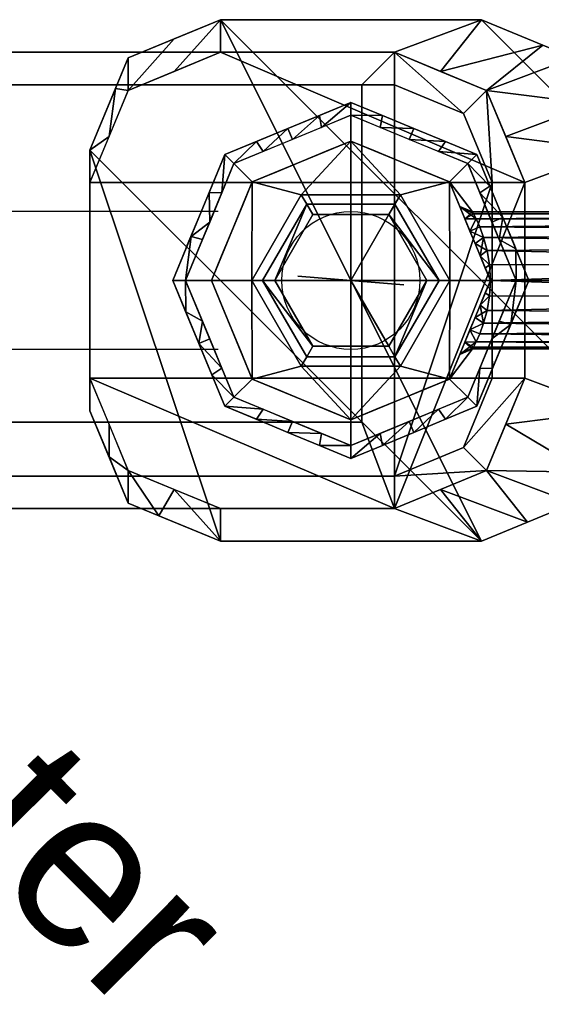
# Model space of a CAD drawing. Header units: millimetres. Extents: x -178 to 156, y -144 to 125.
# Tile 2 of 10: x -130 to -82, y -67 to 24. Entities that reach past the tile are written whole.
import ezdxf

# ---------------------------------------------------------------- set-up
doc = ezdxf.new("R2010")
doc.units = ezdxf.units.MM
doc.layers.add('P-SANR-FIXT', color=6, linetype='Continuous', lineweight=30)
doc.styles.add('Arial', font='arial.ttf', dxfattribs={"height": 14.6304})

# ---------------------------------------------------------------- blocks, each defined once
blk = doc.blocks.new('FamilyGeomCombination_362697-_3D_')
at = {"layer": 'P-SANR-FIXT'}
mesh = blk.add_polyface(dxfattribs=at)
corners = [(-84.797, 0, -15.238), (-89.25, 10.75, -15.238), (-100, 15.203, -15.238), (-110.75, 10.75, -15.238), (-115.203, 0, -15.238), (-116.38, 0, -14.061), (-111.582, 11.582, -14.061), (-100, 16.38, -14.061), (-88.418, 11.582, -14.061), (-83.62, 0, -14.061), (-113.025, 8.099, -14.061), (-112.977, 5.375, -15.238), (-113.646, 3.758, -15.238), (-105.375, 12.977, -15.238), (-105.791, 13.981, -14.061), (-102.896, 15.181, -14.061), (-86.019, 5.791, -14.061), (-87.023, 5.375, -15.238), (-88.137, 8.063, -15.238), (-94.209, 13.981, -14.061), (-94.625, 12.977, -15.238), (-97.312, 14.09, -15.238), (-111.863, 8.063, -15.238), (-114.703, 4.049, -14.061), (-108.063, 11.863, -15.238), (-108.687, 12.782, -14.061), (-102.688, 14.09, -15.238), (-86.354, 3.758, -15.238), (-84.819, 2.896, -14.061), (-87.218, 8.687, -14.061), (-91.937, 11.863, -15.238), (-91.313, 12.782, -14.061), (-97.104, 15.181, -14.061)]
mesh.append_faces([[corners[k] for k in face] for face in [(23, 4, 5)]], dxfattribs={"vtx0": -1})
mesh.append_faces([[corners[k] for k in face] for face in [(19, 21, 32), (14, 24, 25), (6, 22, 10), (1, 29, 18), (4, 23, 12), (16, 18, 29), (29, 1, 8), (13, 15, 26), (7, 26, 15), (2, 32, 21), (22, 6, 3), (10, 11, 23), (3, 25, 24), (15, 13, 14), (18, 16, 17), (20, 31, 30), (21, 19, 20)]], dxfattribs={"vtx0": -1, "vtx1": -1})
mesh.append_faces([[corners[k] for k in face] for face in [(14, 13, 24), (7, 2, 26), (2, 7, 32), (3, 6, 25), (23, 11, 12), (27, 16, 28), (8, 1, 30)]], dxfattribs={"vtx0": -1, "vtx2": -1})
mesh.append_faces([[corners[k] for k in face] for face in [(9, 0, 28)]], dxfattribs={"vtx1": -1})
mesh.append_faces([[corners[k] for k in face] for face in [(27, 17, 16), (19, 31, 20), (31, 8, 30), (22, 11, 10), (0, 27, 28)]], dxfattribs={"vtx1": -1, "vtx2": -1})
mesh = blk.add_polyface(dxfattribs=at)
corners = [(-83.62, 0, -14.061), (-88.418, 11.582, -14.061), (-100, 16.38, -14.061), (-111.582, 11.582, -14.061), (-116.38, 0, -14.061), (-116.38, 0), (-111.582, 11.582), (-100, 16.38), (-88.418, 11.582), (-83.62, 0), (-113.701, 6.467, -14.061), (-113.981, 5.791), (-112.782, 8.687), (-105.791, 13.981, -14.061), (-105.791, 13.981), (-102.896, 15.181), (-94.209, 13.981, -14.061), (-94.209, 13.981), (-91.313, 12.782), (-86.019, 5.791), (-86.019, 5.791, -14.061), (-87.218, 8.687, -14.061), (-115.041, 3.233, -14.061), (-108.687, 12.782), (-108.687, 12.782, -14.061), (-102.896, 15.181, -14.061), (-97.104, 15.181, -14.061), (-97.104, 15.181), (-91.313, 12.782, -14.061), (-84.959, 3.233, -14.061), (-84.819, 2.896), (-87.218, 8.687), (-115.181, 2.896)]
mesh.append_faces([[corners[k] for k in face] for face in [(32, 4, 5)]], dxfattribs={"vtx0": -1})
mesh.append_faces([[corners[k] for k in face] for face in [(20, 19, 29), (4, 32, 22)]], dxfattribs={"vtx0": -1, "vtx1": -1})
mesh.append_faces([[corners[k] for k in face] for face in [(3, 12, 6), (10, 11, 12), (29, 19, 30)]], dxfattribs={"vtx0": -1, "vtx2": -1})
mesh.append_faces([[corners[k] for k in face] for face in [(9, 0, 30)]], dxfattribs={"vtx1": -1})
mesh.append_faces([[corners[k] for k in face] for face in [(3, 10, 12), (10, 22, 11), (0, 29, 30), (32, 11, 22)]], dxfattribs={"vtx1": -1, "vtx2": -1})
mesh.append_faces([[corners[k] for k in face] for face in [(28, 16, 17, 18), (15, 7, 2, 25), (13, 24, 23, 14), (8, 31, 21, 1), (18, 8, 1, 28), (25, 13, 14, 15), (27, 17, 16, 26), (7, 27, 26, 2), (24, 3, 6, 23), (31, 19, 20, 21)]], dxfattribs={"vtx1": -1, "vtx3": -1})
mesh = blk.add_polyface(dxfattribs=at)
corners = [(-83.62, 0), (-88.418, 11.582), (-100, 16.38), (-111.582, 11.582), (-116.38, 0), (-100, 0)]
mesh.append_faces([[corners[k] for k in face] for face in [(5, 2, 3, 4)]], dxfattribs={"vtx0": -1})
mesh.append_faces([[corners[k] for k in face] for face in [(5, 0, 1, 2)]], dxfattribs={"vtx3": -1})
mesh = blk.add_polyface(dxfattribs=at)
corners = [(-87.171, 0, -15.238), (-90.928, 9.072, -15.238), (-100, 12.829, -15.238), (-109.072, 9.072, -15.238), (-112.829, 0, -15.238), (-115.203, 0, -15.238), (-110.75, 10.75, -15.238), (-100, 15.203, -15.238), (-89.25, 10.75, -15.238), (-84.797, 0, -15.238)]
mesh.append_faces([[corners[k] for k in face] for face in [(3, 6, 7, 2)]], dxfattribs={"vtx0": -1, "vtx2": -1})
mesh.append_faces([[corners[k] for k in face] for face in [(7, 8, 1, 2)]], dxfattribs={"vtx1": -1, "vtx3": -1})
mesh.append_faces([[corners[k] for k in face] for face in [(4, 5, 6, 3)]], dxfattribs={"vtx2": -1})
mesh.append_faces([[corners[k] for k in face] for face in [(8, 9, 0, 1)]], dxfattribs={"vtx3": -1})
mesh = blk.add_polyface(dxfattribs=at)
corners = [(-90.887, 0, -71.848), (-95.443, 7.892, -71.848), (-104.557, 7.892, -71.848), (-109.113, 0, -71.848), (-112.829, 0, -68.133), (-109.072, 9.072, -68.133), (-100, 12.829, -68.133), (-90.928, 9.072, -68.133), (-87.171, 0, -68.133)]
mesh.append_faces([[corners[k] for k in face] for face in [(0, 7, 8)]], dxfattribs={"vtx0": -1})
mesh.append_faces([[corners[k] for k in face] for face in [(7, 0, 1), (6, 1, 2)]], dxfattribs={"vtx0": -1, "vtx2": -1})
mesh.append_faces([[corners[k] for k in face] for face in [(4, 5, 3)]], dxfattribs={"vtx1": -1})
mesh.append_faces([[corners[k] for k in face] for face in [(2, 3, 5), (5, 6, 2), (6, 7, 1)]], dxfattribs={"vtx1": -1, "vtx2": -1})
mesh = blk.add_polyface(dxfattribs=at)
corners = [(-87.171, 0, -68.133), (-90.928, 9.072, -68.133), (-100, 12.829, -68.133), (-109.072, 9.072, -68.133), (-112.829, 0, -68.133), (-112.829, 0, -15.238), (-109.072, 9.072, -15.238), (-100, 12.829, -15.238), (-90.928, 9.072, -15.238), (-87.171, 0, -15.238), (-87.171, 0, -48.7), (-87.25, 1.422, -48.863), (-87.471, 2.758, -49.336), (-87.791, 3.939, -50.084), (-88.152, 4.92, -51.066), (-88.49, 5.665, -52.244), (-88.734, 6.137, -53.577), (-88.824, 6.3, -55), (-88.734, 6.137, -56.423), (-88.49, 5.665, -57.756), (-88.152, 4.92, -58.934), (-87.791, 3.939, -59.916), (-87.471, 2.758, -60.664), (-87.25, 1.422, -61.137), (-87.171, 0, -61.3), (-89.05, 4.536, -68.133), (-89.05, 4.536, -15.238), (-89.989, 6.804, -68.133), (-88.11, 2.268, -68.133), (-87.641, 1.134, -68.133), (-89.519, 5.67, -68.133), (-88.58, 3.402, -68.133), (-110.95, 4.536, -68.133), (-110.95, 4.536, -15.238), (-110.011, 6.804, -15.238), (-104.536, 10.95, -15.238), (-104.536, 10.95, -68.133), (-106.804, 10.011, -68.133), (-95.464, 10.95, -68.133), (-95.464, 10.95, -15.238), (-93.196, 10.011, -15.238), (-89.989, 6.804, -15.238), (-88.11, 2.268, -15.238), (-111.89, 2.268, -15.238), (-111.89, 2.268, -68.133), (-110.011, 6.804, -68.133), (-102.268, 11.89, -68.133), (-102.268, 11.89, -15.238), (-106.804, 10.011, -15.238), (-97.732, 11.89, -15.238), (-97.732, 11.89, -68.133), (-93.196, 10.011, -68.133)]
mesh.append_faces([[corners[k] for k in face] for face in [(11, 9, 10)]], dxfattribs={"vtx0": -1})
mesh.append_faces([[corners[k] for k in face] for face in [(17, 41, 16), (15, 26, 14), (1, 17, 27), (41, 17, 8), (18, 30, 17), (31, 22, 28), (27, 17, 30), (13, 42, 12), (14, 26, 13), (12, 42, 11), (24, 29, 23), (22, 31, 21), (26, 15, 41), (25, 21, 31), (23, 28, 22)]], dxfattribs={"vtx0": -1, "vtx1": -1})
mesh.append_faces([[corners[k] for k in face] for face in [(17, 1, 8)]], dxfattribs={"vtx0": -1, "vtx1": -1, "vtx2": -1})
mesh.append_faces([[corners[k] for k in face] for face in [(34, 45, 32, 33), (35, 36, 37, 48), (51, 40, 8, 1), (36, 35, 47, 46), (41, 15, 16), (40, 51, 38, 39), (6, 3, 45, 34), (3, 6, 48, 37), (39, 38, 50, 49), (30, 18, 19), (2, 7, 49, 50), (19, 25, 30), (46, 47, 7, 2), (25, 20, 21), (23, 29, 28), (25, 19, 20)]], dxfattribs={"vtx0": -1, "vtx2": -1})
mesh.append_faces([[corners[k] for k in face] for face in [(5, 43, 44, 4), (0, 29, 24)]], dxfattribs={"vtx1": -1})
mesh.append_faces([[corners[k] for k in face] for face in [(42, 9, 11), (26, 42, 13)]], dxfattribs={"vtx1": -1, "vtx2": -1})
mesh.append_faces([[corners[k] for k in face] for face in [(43, 33, 32, 44)]], dxfattribs={"vtx1": -1, "vtx3": -1})
mesh = blk.add_polyface(dxfattribs=at)
corners = [(-91.887, 0, -93.037), (-95.943, 7.026, -93.037), (-104.057, 7.026, -93.037), (-108.113, 0, -93.037), (-109.113, 0, -93.037), (-104.557, 7.892, -93.037), (-95.443, 7.892, -93.037), (-90.887, 0, -93.037)]
mesh.append_faces([[corners[k] for k in face] for face in [(6, 1, 2, 5)]], dxfattribs={"vtx0": -1, "vtx2": -1})
mesh.append_faces([[corners[k] for k in face] for face in [(3, 4, 5, 2)]], dxfattribs={"vtx2": -1})
mesh.append_faces([[corners[k] for k in face] for face in [(6, 7, 0, 1)]], dxfattribs={"vtx3": -1})
mesh = blk.add_polyface(dxfattribs=at)
corners = [(-90.887, 0, -93.037), (-95.443, 7.892, -93.037), (-104.557, 7.892, -93.037), (-109.113, 0, -93.037), (-109.113, 0, -71.848), (-104.557, 7.892, -71.848), (-95.443, 7.892, -71.848), (-90.887, 0, -71.848)]
mesh.append_faces([[corners[k] for k in face] for face in [(4, 5, 2, 3)]], dxfattribs={"vtx1": -1})
mesh.append_faces([[corners[k] for k in face] for face in [(1, 2, 5, 6)]], dxfattribs={"vtx1": -1, "vtx3": -1})
mesh.append_faces([[corners[k] for k in face] for face in [(6, 7, 0, 1)]], dxfattribs={"vtx3": -1})
mesh = blk.add_polyface(dxfattribs=at)
corners = [(-93, 0, -101), (-96.5, 6.062, -101), (-103.5, 6.062, -101), (-107, 0, -101), (-108.113, 0, -99.887), (-104.057, 7.026, -99.887), (-95.943, 7.026, -99.887), (-91.887, 0, -99.887)]
mesh.append_faces([[corners[k] for k in face] for face in [(2, 5, 6, 1)]], dxfattribs={"vtx0": -1, "vtx2": -1})
mesh.append_faces([[corners[k] for k in face] for face in [(4, 5, 3), (0, 1, 7)]], dxfattribs={"vtx1": -1})
mesh.append_faces([[corners[k] for k in face] for face in [(2, 3, 5), (6, 7, 1)]], dxfattribs={"vtx1": -1, "vtx2": -1})
mesh = blk.add_polyface(dxfattribs=at)
corners = [(-91.887, 0, -99.887), (-95.943, 7.026, -99.887), (-104.057, 7.026, -99.887), (-108.113, 0, -99.887), (-108.113, 0, -93.037), (-104.057, 7.026, -93.037), (-95.943, 7.026, -93.037), (-91.887, 0, -93.037)]
mesh.append_faces([[corners[k] for k in face] for face in [(4, 5, 2, 3)]], dxfattribs={"vtx1": -1})
mesh.append_faces([[corners[k] for k in face] for face in [(1, 2, 5, 6)]], dxfattribs={"vtx1": -1, "vtx3": -1})
mesh.append_faces([[corners[k] for k in face] for face in [(6, 7, 0, 1)]], dxfattribs={"vtx3": -1})
mesh = blk.add_polyface(dxfattribs=at)
corners = [(-100, 0, -101), (-107, 0, -101), (-103.5, 6.062, -101), (-96.5, 6.062, -101), (-93, 0, -101)]
mesh.append_faces([[corners[k] for k in face] for face in [(3, 4, 0)]], dxfattribs={"vtx2": -1})
mesh.append_faces([[corners[k] for k in face] for face in [(0, 1, 2, 3)]], dxfattribs={"vtx3": -1})
mesh = blk.add_polyface(dxfattribs=at)
corners = [(-37, -6.3, -55), (-37, -6.085, -53.369), (-37, -5.456, -51.85), (-37, -4.455, -50.545), (-37, -3.15, -49.544), (-37, -1.631, -48.915), (-37, 0, -48.7), (-37, 1.631, -48.915), (-37, 3.15, -49.544), (-37, 4.455, -50.545), (-37, 5.456, -51.85), (-37, 6.085, -53.369), (-37, 6.3, -55), (-88.824, 6.3, -55), (-88.734, 6.137, -53.577), (-88.49, 5.665, -52.244), (-88.152, 4.92, -51.066), (-87.791, 3.939, -50.084), (-87.471, 2.758, -49.336), (-87.25, 1.422, -48.863), (-87.171, 0, -48.7), (-87.25, -1.422, -48.863), (-87.471, -2.758, -49.336), (-87.791, -3.939, -50.084), (-88.152, -4.92, -51.066), (-88.49, -5.665, -52.244), (-88.734, -6.137, -53.577), (-88.824, -6.3, -55)]
mesh.append_faces([[corners[k] for k in face] for face in [(0, 26, 27)]], dxfattribs={"vtx0": -1})
mesh.append_faces([[corners[k] for k in face] for face in [(15, 11, 14), (7, 20, 6), (9, 17, 8), (20, 7, 19), (24, 3, 23), (6, 20, 5), (3, 24, 2)]], dxfattribs={"vtx0": -1, "vtx1": -1})
mesh.append_faces([[corners[k] for k in face] for face in [(10, 15, 16), (9, 16, 17), (8, 17, 18), (15, 10, 11), (4, 22, 23), (2, 24, 25), (22, 4, 5), (5, 20, 21)]], dxfattribs={"vtx0": -1, "vtx2": -1})
mesh.append_faces([[corners[k] for k in face] for face in [(18, 19, 7), (11, 12, 14), (7, 8, 18), (9, 10, 16), (21, 22, 5), (25, 26, 1), (1, 2, 25), (3, 4, 23), (0, 1, 26)]], dxfattribs={"vtx1": -1, "vtx2": -1})
mesh.append_faces([[corners[k] for k in face] for face in [(12, 13, 14)]], dxfattribs={"vtx2": -1})
mesh = blk.add_polyface(dxfattribs=at)
corners = [(-37, 6.3, -55), (-37, 6.085, -56.631), (-37, 5.456, -58.15), (-37, 4.455, -59.455), (-37, 3.15, -60.456), (-37, 1.631, -61.085), (-37, 0, -61.3), (-37, -1.631, -61.085), (-37, -3.15, -60.456), (-37, -4.455, -59.455), (-37, -5.456, -58.15), (-37, -6.085, -56.631), (-37, -6.3, -55), (-88.824, -6.3, -55), (-88.734, -6.137, -56.423), (-88.49, -5.665, -57.756), (-88.152, -4.92, -58.934), (-87.791, -3.939, -59.916), (-87.471, -2.758, -60.664), (-87.25, -1.422, -61.137), (-87.171, 0, -61.3), (-87.25, 1.422, -61.137), (-87.471, 2.758, -60.664), (-87.791, 3.939, -59.916), (-88.152, 4.92, -58.934), (-88.49, 5.665, -57.756), (-88.734, 6.137, -56.423), (-88.824, 6.3, -55)]
mesh.append_faces([[corners[k] for k in face] for face in [(0, 26, 27)]], dxfattribs={"vtx0": -1})
mesh.append_faces([[corners[k] for k in face] for face in [(15, 11, 14), (7, 20, 6), (9, 17, 8), (20, 7, 19), (24, 3, 23), (6, 20, 5), (2, 25, 1), (3, 24, 2)]], dxfattribs={"vtx0": -1, "vtx1": -1})
mesh.append_faces([[corners[k] for k in face] for face in [(10, 15, 16), (9, 16, 17), (8, 17, 18), (15, 10, 11), (4, 22, 23), (2, 24, 25), (22, 4, 5), (26, 0, 1), (5, 20, 21)]], dxfattribs={"vtx0": -1, "vtx2": -1})
mesh.append_faces([[corners[k] for k in face] for face in [(18, 19, 7), (11, 12, 14), (7, 8, 18), (9, 10, 16), (21, 22, 5), (25, 26, 1), (3, 4, 23)]], dxfattribs={"vtx1": -1, "vtx2": -1})
mesh.append_faces([[corners[k] for k in face] for face in [(12, 13, 14)]], dxfattribs={"vtx2": -1})
mesh = blk.add_polyface(dxfattribs=at)
corners = [(-115.203, 0, -15.238), (-110.75, -10.75, -15.238), (-100, -15.203, -15.238), (-89.25, -10.75, -15.238), (-84.797, 0, -15.238), (-83.62, 0, -14.061), (-88.418, -11.582, -14.061), (-100, -16.38, -14.061), (-111.582, -11.582, -14.061), (-116.38, 0, -14.061), (-86.975, -8.099, -14.061), (-87.023, -5.375, -15.238), (-86.354, -3.758, -15.238), (-94.625, -12.977, -15.238), (-94.209, -13.981, -14.061), (-97.104, -15.181, -14.061), (-113.981, -5.791, -14.061), (-112.977, -5.375, -15.238), (-111.863, -8.063, -15.238), (-105.791, -13.981, -14.061), (-105.375, -12.977, -15.238), (-102.688, -14.09, -15.238), (-88.137, -8.063, -15.238), (-85.297, -4.049, -14.061), (-91.937, -11.863, -15.238), (-91.313, -12.782, -14.061), (-97.312, -14.09, -15.238), (-113.646, -3.758, -15.238), (-115.181, -2.896, -14.061), (-112.782, -8.687, -14.061), (-108.063, -11.863, -15.238), (-108.687, -12.782, -14.061), (-102.896, -15.181, -14.061)]
mesh.append_faces([[corners[k] for k in face] for face in [(23, 4, 5)]], dxfattribs={"vtx0": -1})
mesh.append_faces([[corners[k] for k in face] for face in [(19, 21, 32), (14, 24, 25), (6, 22, 10), (1, 29, 18), (4, 23, 12), (16, 18, 29), (29, 1, 8), (13, 15, 26), (7, 26, 15), (2, 32, 21), (22, 6, 3), (10, 11, 23), (3, 25, 24), (15, 13, 14), (18, 16, 17), (20, 31, 30), (21, 19, 20)]], dxfattribs={"vtx0": -1, "vtx1": -1})
mesh.append_faces([[corners[k] for k in face] for face in [(14, 13, 24), (7, 2, 26), (2, 7, 32), (3, 6, 25), (23, 11, 12), (27, 16, 28), (8, 1, 30)]], dxfattribs={"vtx0": -1, "vtx2": -1})
mesh.append_faces([[corners[k] for k in face] for face in [(9, 0, 28)]], dxfattribs={"vtx1": -1})
mesh.append_faces([[corners[k] for k in face] for face in [(27, 17, 16), (19, 31, 20), (31, 8, 30), (22, 11, 10), (0, 27, 28)]], dxfattribs={"vtx1": -1, "vtx2": -1})
mesh = blk.add_polyface(dxfattribs=at)
corners = [(-116.38, 0, -14.061), (-111.582, -11.582, -14.061), (-100, -16.38, -14.061), (-88.418, -11.582, -14.061), (-83.62, 0, -14.061), (-83.62, 0), (-88.418, -11.582), (-100, -16.38), (-111.582, -11.582), (-116.38, 0), (-86.299, -6.467, -14.061), (-86.019, -5.791), (-87.218, -8.687), (-94.209, -13.981, -14.061), (-94.209, -13.981), (-97.104, -15.181), (-105.791, -13.981, -14.061), (-105.791, -13.981), (-108.687, -12.782), (-113.981, -5.791, -14.061), (-113.981, -5.791), (-115.041, -3.233), (-84.959, -3.233, -14.061), (-91.313, -12.782), (-91.313, -12.782, -14.061), (-97.104, -15.181, -14.061), (-102.896, -15.181, -14.061), (-102.896, -15.181), (-108.687, -12.782, -14.061), (-112.782, -8.687, -14.061), (-112.782, -8.687), (-115.181, -2.896, -14.061), (-84.819, -2.896)]
mesh.append_faces([[corners[k] for k in face] for face in [(32, 4, 5), (31, 9, 0)]], dxfattribs={"vtx0": -1})
mesh.append_faces([[corners[k] for k in face] for face in [(9, 31, 21), (21, 19, 20), (4, 32, 22)]], dxfattribs={"vtx0": -1, "vtx1": -1})
mesh.append_faces([[corners[k] for k in face] for face in [(3, 12, 6), (10, 11, 12)]], dxfattribs={"vtx0": -1, "vtx2": -1})
mesh.append_faces([[corners[k] for k in face] for face in [(3, 10, 12), (10, 22, 11), (31, 19, 21), (32, 11, 22)]], dxfattribs={"vtx1": -1, "vtx2": -1})
mesh.append_faces([[corners[k] for k in face] for face in [(28, 16, 17, 18), (15, 7, 2, 25), (13, 24, 23, 14), (18, 8, 1, 28), (27, 17, 16, 26), (8, 30, 29, 1), (24, 3, 6, 23), (25, 13, 14, 15), (7, 27, 26, 2), (30, 20, 19, 29)]], dxfattribs={"vtx1": -1, "vtx3": -1})
mesh = blk.add_polyface(dxfattribs=at)
corners = [(-116.38, 0), (-111.582, -11.582), (-100, -16.38), (-88.418, -11.582), (-83.62, 0), (-100, 0)]
mesh.append_faces([[corners[k] for k in face] for face in [(3, 4, 5, 2)]], dxfattribs={"vtx2": -1})
mesh.append_faces([[corners[k] for k in face] for face in [(5, 0, 1, 2)]], dxfattribs={"vtx3": -1})
mesh = blk.add_polyface(dxfattribs=at)
corners = [(-112.829, 0, -15.238), (-109.072, -9.072, -15.238), (-100, -12.829, -15.238), (-90.928, -9.072, -15.238), (-87.171, 0, -15.238), (-84.797, 0, -15.238), (-89.25, -10.75, -15.238), (-100, -15.203, -15.238), (-110.75, -10.75, -15.238), (-115.203, 0, -15.238)]
mesh.append_faces([[corners[k] for k in face] for face in [(7, 2, 3, 6)]], dxfattribs={"vtx0": -1, "vtx2": -1})
mesh.append_faces([[corners[k] for k in face] for face in [(0, 1, 8, 9)]], dxfattribs={"vtx1": -1})
mesh.append_faces([[corners[k] for k in face] for face in [(7, 8, 1, 2)]], dxfattribs={"vtx1": -1, "vtx3": -1})
mesh.append_faces([[corners[k] for k in face] for face in [(4, 5, 6, 3)]], dxfattribs={"vtx2": -1})
mesh = blk.add_polyface(dxfattribs=at)
corners = [(-109.113, 0, -71.848), (-104.557, -7.892, -71.848), (-95.443, -7.892, -71.848), (-90.887, 0, -71.848), (-87.171, 0, -68.133), (-90.928, -9.072, -68.133), (-100, -12.829, -68.133), (-109.072, -9.072, -68.133), (-112.829, 0, -68.133)]
mesh.append_faces([[corners[k] for k in face] for face in [(0, 7, 8)]], dxfattribs={"vtx0": -1})
mesh.append_faces([[corners[k] for k in face] for face in [(7, 0, 1), (6, 1, 2)]], dxfattribs={"vtx0": -1, "vtx2": -1})
mesh.append_faces([[corners[k] for k in face] for face in [(4, 5, 3)]], dxfattribs={"vtx1": -1})
mesh.append_faces([[corners[k] for k in face] for face in [(2, 3, 5), (5, 6, 2), (6, 7, 1)]], dxfattribs={"vtx1": -1, "vtx2": -1})
mesh = blk.add_polyface(dxfattribs=at)
corners = [(-112.829, 0, -68.133), (-109.072, -9.072, -68.133), (-100, -12.829, -68.133), (-90.928, -9.072, -68.133), (-87.171, 0, -68.133), (-87.171, 0, -61.3), (-87.25, -1.422, -61.137), (-87.471, -2.758, -60.664), (-87.791, -3.939, -59.916), (-88.152, -4.92, -58.934), (-88.49, -5.665, -57.756), (-88.734, -6.137, -56.423), (-88.824, -6.3, -55), (-88.734, -6.137, -53.577), (-88.49, -5.665, -52.244), (-88.152, -4.92, -51.066), (-87.791, -3.939, -50.084), (-87.471, -2.758, -49.336), (-87.25, -1.422, -48.863), (-87.171, 0, -48.7), (-87.171, 0, -15.238), (-90.928, -9.072, -15.238), (-100, -12.829, -15.238), (-109.072, -9.072, -15.238), (-112.829, 0, -15.238), (-89.05, -4.536, -68.133), (-89.05, -4.536, -15.238), (-88.11, -2.268, -68.133), (-89.989, -6.804, -68.133), (-88.58, -3.402, -68.133), (-87.641, -1.134, -68.133), (-89.519, -5.67, -68.133), (-104.536, -10.95, -68.133), (-104.536, -10.95, -15.238), (-106.804, -10.011, -15.238), (-95.464, -10.95, -15.238), (-95.464, -10.95, -68.133), (-93.196, -10.011, -68.133), (-110.855, -4.766, -68.133), (-110.95, -4.536, -15.238), (-111.842, -2.383, -15.238), (-88.11, -2.268, -15.238), (-89.989, -6.804, -15.238), (-102.268, -11.89, -68.133), (-102.268, -11.89, -15.238), (-106.804, -10.011, -68.133), (-97.732, -11.89, -68.133), (-97.732, -11.89, -15.238), (-93.196, -10.011, -15.238), (-110.011, -6.804, -15.238), (-109.963, -6.919, -68.133), (-111.842, -2.383, -68.133)]
mesh.append_faces([[corners[k] for k in face] for face in [(20, 18, 19), (51, 40, 24, 0)]], dxfattribs={"vtx0": -1})
mesh.append_faces([[corners[k] for k in face] for face in [(14, 42, 13), (41, 18, 20), (18, 41, 17), (42, 14, 26), (11, 31, 10), (6, 30, 5), (27, 7, 29), (26, 16, 41), (21, 12, 42), (16, 26, 15), (9, 25, 8), (28, 12, 3), (12, 31, 11), (39, 38, 49), (38, 39, 51)]], dxfattribs={"vtx0": -1, "vtx1": -1})
mesh.append_faces([[corners[k] for k in face] for face in [(21, 3, 12)]], dxfattribs={"vtx0": -1, "vtx1": -1, "vtx2": -1})
mesh.append_faces([[corners[k] for k in face] for face in [(50, 23, 49), (2, 22, 44, 43), (37, 48, 35, 36), (48, 37, 3, 21), (34, 45, 32, 33), (45, 34, 23, 1), (6, 27, 30), (8, 25, 29), (42, 12, 13), (29, 7, 8), (46, 47, 22, 2), (36, 35, 47, 46), (51, 39, 40), (33, 32, 43, 44), (23, 50, 1), (49, 38, 50)]], dxfattribs={"vtx0": -1, "vtx2": -1})
mesh.append_faces([[corners[k] for k in face] for face in [(4, 5, 30)]], dxfattribs={"vtx1": -1})
mesh.append_faces([[corners[k] for k in face] for face in [(16, 17, 41), (6, 7, 27), (9, 10, 25), (14, 15, 26), (31, 25, 10), (28, 31, 12)]], dxfattribs={"vtx1": -1, "vtx2": -1})
mesh = blk.add_polyface(dxfattribs=at)
corners = [(-108.113, 0, -93.037), (-104.057, -7.026, -93.037), (-95.943, -7.026, -93.037), (-91.887, 0, -93.037), (-90.887, 0, -93.037), (-95.443, -7.892, -93.037), (-104.557, -7.892, -93.037), (-109.113, 0, -93.037)]
mesh.append_faces([[corners[k] for k in face] for face in [(5, 2, 3, 4)]], dxfattribs={"vtx0": -1})
mesh.append_faces([[corners[k] for k in face] for face in [(0, 1, 6, 7)]], dxfattribs={"vtx1": -1})
mesh.append_faces([[corners[k] for k in face] for face in [(1, 2, 5, 6)]], dxfattribs={"vtx1": -1, "vtx3": -1})
mesh = blk.add_polyface(dxfattribs=at)
corners = [(-109.113, 0, -93.037), (-104.557, -7.892, -93.037), (-95.443, -7.892, -93.037), (-90.887, 0, -93.037), (-90.887, 0, -71.848), (-95.443, -7.892, -71.848), (-104.557, -7.892, -71.848), (-109.113, 0, -71.848)]
mesh.append_faces([[corners[k] for k in face] for face in [(4, 5, 2, 3)]], dxfattribs={"vtx1": -1})
mesh.append_faces([[corners[k] for k in face] for face in [(1, 2, 5, 6)]], dxfattribs={"vtx1": -1, "vtx3": -1})
mesh.append_faces([[corners[k] for k in face] for face in [(6, 7, 0, 1)]], dxfattribs={"vtx3": -1})
mesh = blk.add_polyface(dxfattribs=at)
corners = [(-107, 0, -101), (-103.5, -6.062, -101), (-96.5, -6.062, -101), (-93, 0, -101), (-91.887, 0, -99.887), (-95.943, -7.026, -99.887), (-104.057, -7.026, -99.887), (-108.113, 0, -99.887)]
mesh.append_faces([[corners[k] for k in face] for face in [(2, 5, 6, 1)]], dxfattribs={"vtx0": -1, "vtx2": -1})
mesh.append_faces([[corners[k] for k in face] for face in [(4, 5, 3), (0, 1, 7)]], dxfattribs={"vtx1": -1})
mesh.append_faces([[corners[k] for k in face] for face in [(2, 3, 5), (6, 7, 1)]], dxfattribs={"vtx1": -1, "vtx2": -1})
mesh = blk.add_polyface(dxfattribs=at)
corners = [(-108.113, 0, -99.887), (-104.057, -7.026, -99.887), (-95.943, -7.026, -99.887), (-91.887, 0, -99.887), (-91.887, 0, -93.037), (-95.943, -7.026, -93.037), (-104.057, -7.026, -93.037), (-108.113, 0, -93.037)]
mesh.append_faces([[corners[k] for k in face] for face in [(4, 5, 2, 3)]], dxfattribs={"vtx1": -1})
mesh.append_faces([[corners[k] for k in face] for face in [(1, 2, 5, 6)]], dxfattribs={"vtx1": -1, "vtx3": -1})
mesh.append_faces([[corners[k] for k in face] for face in [(6, 7, 0, 1)]], dxfattribs={"vtx3": -1})
mesh = blk.add_polyface(dxfattribs=at)
corners = [(-107, 0, -101), (-100, 0, -101), (-93, 0, -101), (-96.5, -6.062, -101), (-103.5, -6.062, -101)]
mesh.append_faces([[corners[k] for k in face] for face in [(2, 3, 1)]], dxfattribs={"vtx1": -1})
mesh.append_faces([[corners[k] for k in face] for face in [(4, 0, 1, 3)]], dxfattribs={"vtx2": -1})

msp = doc.modelspace()

# ---------------------------------------------------------------- linework, layer by layer
at = {"color": 1, "lineweight": 30}
for p, q in [((-112.192, 6.35, -101), (-173.152, 6.35, -101)), ((-112.192, -6.35, -101), (-173.152, -6.35, -101))]:
    msp.add_line(p, q, dxfattribs=at)
at = {"color": 5, "lineweight": 30}
msp.add_line((-100, 0, -101), (-100, 0, 2.632), dxfattribs=at)
msp.add_polyline3d([(-100, 0, 20.92), (-104.87, 0.398, 2.632), (-95.13, -0.398, 2.632), (-100, 0, 20.92)], dxfattribs=at)
at = {"color": 94, "lineweight": 30}
msp.add_circle((-100, 0, -101), 6.35, dxfattribs=at)

# ---------------------------------------------------------------- block references
at = {"layer": 'P-SANR-FIXT'}
msp.add_blockref('FamilyGeomCombination_362697-_3D_', (0, 0), dxfattribs=at)

# ---------------------------------------------------------------- meshes
mesh = msp.add_polyface(dxfattribs=at)
corners = [(-76, 12), (-76, -12), (-79.515, -20.485), (-88, -24), (-112, -24), (-120.485, -20.485), (-124, -12), (-124, 12), (-120.485, 20.485), (-112, 24), (-88, 24), (-79.515, 20.485)]
mesh.append_faces([[corners[k] for k in face] for face in [(4, 7, 3)]], dxfattribs={"vtx0": -1, "vtx1": -1})
mesh.append_faces([[corners[k] for k in face] for face in [(1, 9, 10, 0)]], dxfattribs={"vtx0": -1, "vtx2": -1})
mesh.append_faces([[corners[k] for k in face] for face in [(10, 11, 0)]], dxfattribs={"vtx2": -1})
mesh.append_faces([[corners[k] for k in face] for face in [(7, 8, 9, 3), (1, 2, 3, 9)]], dxfattribs={"vtx2": -1, "vtx3": -1})
mesh.append_faces([[corners[k] for k in face] for face in [(4, 5, 6, 7)]], dxfattribs={"vtx3": -1})
mesh = msp.add_polyface(dxfattribs=at)
corners = [(-112, 24), (-120.485, 20.485), (-124, 12), (-124, 9, 43), (-120.485, 17.485, 43), (-112, 21, 43), (-116.243, 22.243), (-116.243, 19.243, 43), (-121.657, 17.657), (-122.243, 13.243, 43)]
mesh.append_faces([[corners[k] for k in face] for face in [(0, 7, 5)]], dxfattribs={"vtx0": -1})
mesh.append_faces([[corners[k] for k in face] for face in [(4, 8, 9), (2, 9, 8), (8, 4, 1)]], dxfattribs={"vtx0": -1, "vtx1": -1})
mesh.append_faces([[corners[k] for k in face] for face in [(6, 4, 7, 0), (4, 6, 1)]], dxfattribs={"vtx0": -1, "vtx2": -1})
mesh.append_faces([[corners[k] for k in face] for face in [(2, 3, 9)]], dxfattribs={"vtx2": -1})
mesh = msp.add_polyface(dxfattribs=at)
corners = [(-112, 24), (-112, 21, 43), (-96, 21, 43), (-88, 24)]
mesh.append_faces([[corners[k] for k in face] for face in [(0, 1, 2, 3)]])
mesh = msp.add_polyface(dxfattribs=at)
corners = [(-76, 12), (-79.515, 20.485), (-88, 24), (-96, 21, 43), (-87.515, 17.485, 43), (-84, 9, 43), (-77.757, 16.243), (-85.757, 13.243, 43), (-82.343, 21.657), (-91.757, 19.243, 43)]
mesh.append_faces([[corners[k] for k in face] for face in [(0, 7, 5)]], dxfattribs={"vtx0": -1})
mesh.append_faces([[corners[k] for k in face] for face in [(4, 8, 9), (2, 9, 8), (8, 4, 1)]], dxfattribs={"vtx0": -1, "vtx1": -1})
mesh.append_faces([[corners[k] for k in face] for face in [(6, 4, 7), (4, 6, 1)]], dxfattribs={"vtx0": -1, "vtx2": -1})
mesh.append_faces([[corners[k] for k in face] for face in [(0, 6, 7)]], dxfattribs={"vtx1": -1, "vtx2": -1})
mesh.append_faces([[corners[k] for k in face] for face in [(2, 3, 9)]], dxfattribs={"vtx2": -1})
mesh = msp.add_polyface(dxfattribs=at)
corners = [(-84, 9, 43), (-84, -9, 43), (-87.515, -17.485, 43), (-96, -21, 43), (-144, -21, 43), (-152.485, -17.485, 43), (-156, -9, 43), (-156, 9, 43), (-152.485, 17.485, 43), (-144, 21, 43), (-96, 21, 43), (-87.515, 17.485, 43)]
mesh.append_faces([[corners[k] for k in face] for face in [(9, 10, 3, 4)]], dxfattribs={"vtx1": -1, "vtx3": -1})
mesh.append_faces([[corners[k] for k in face] for face in [(1, 2, 3, 0)]], dxfattribs={"vtx2": -1})
mesh.append_faces([[corners[k] for k in face] for face in [(10, 11, 0, 3), (7, 8, 9, 4)]], dxfattribs={"vtx2": -1, "vtx3": -1})
mesh.append_faces([[corners[k] for k in face] for face in [(4, 5, 6, 7)]], dxfattribs={"vtx3": -1})
mesh = msp.add_polyface(dxfattribs=at)
corners = [(-144, -21, 43), (-96, -21, 43), (-96, 21, 43), (-144, 21, 43), (-152.485, 17.485, 43), (-156, 9, 43), (-156, -9, 43), (-152.485, -17.485, 43)]
mesh.append_faces([[corners[k] for k in face] for face in [(0, 5, 6, 7)]], dxfattribs={"vtx0": -1})
mesh.append_faces([[corners[k] for k in face] for face in [(5, 0, 3, 4)]], dxfattribs={"vtx0": -1, "vtx1": -1})
mesh.append_faces([[corners[k] for k in face] for face in [(0, 1, 2, 3)]], dxfattribs={"vtx3": -1})
mesh = msp.add_polyface(dxfattribs=at)
corners = [(-144, 21, 43), (-144, 18, 47), (-96, 18, 47), (-96, 21, 43)]
mesh.append_faces([[corners[k] for k in face] for face in [(0, 1, 2, 3)]])
mesh = msp.add_polyface(dxfattribs=at)
corners = [(-96, 21, 43), (-99, 18, 40), (-141, 18, 40), (-144, 21, 43)]
mesh.append_faces([[corners[k] for k in face] for face in [(0, 1, 2, 3)]])
mesh = msp.add_polyface(dxfattribs=at)
corners = [(-84, 9, 43), (-87.515, 17.485, 43), (-96, 21, 43), (-112, 21, 43), (-120.485, 17.485, 43), (-124, 9, 43), (-124, -9, 43), (-120.485, -17.485, 43), (-112, -21, 43), (-96, -21, 43), (-87.515, -17.485, 43), (-84, -9, 43)]
mesh.append_faces([[corners[k] for k in face] for face in [(0, 5, 6, 11)]], dxfattribs={"vtx0": -1, "vtx2": -1})
mesh.append_faces([[corners[k] for k in face] for face in [(3, 4, 5, 0), (9, 10, 11, 6)]], dxfattribs={"vtx2": -1, "vtx3": -1})
mesh.append_faces([[corners[k] for k in face] for face in [(0, 1, 2, 3), (6, 7, 8, 9)]], dxfattribs={"vtx3": -1})
mesh = msp.add_polyface(dxfattribs=at)
corners = [(-96, -21, 43), (-99, -13.033, 40), (-99, 18, 40), (-96, 21, 43)]
mesh.append_faces([[corners[k] for k in face] for face in [(0, 1, 2, 3)]])
mesh = msp.add_polyface(dxfattribs=at)
corners = [(-84, 9, 43), (-87.515, 17.485, 43), (-96, 21, 43), (-96, 18, 47), (-89.636, 15.364, 47), (-87, 9, 47)]
mesh.append_faces([[corners[k] for k in face] for face in [(1, 5, 0)]], dxfattribs={"vtx0": -1})
mesh.append_faces([[corners[k] for k in face] for face in [(2, 4, 1), (5, 1, 4)]], dxfattribs={"vtx0": -1, "vtx1": -1})
mesh.append_faces([[corners[k] for k in face] for face in [(3, 4, 2)]], dxfattribs={"vtx1": -1})
mesh = msp.add_polyface(dxfattribs=at)
corners = [(-87, 9, 47), (-89.636, 15.364, 47), (-96, 18, 47), (-144, 18, 47), (-150.364, 15.364, 47), (-153, 9, 47), (-153, -9, 47), (-150.364, -15.364, 47), (-144, -18, 47), (-96, -18, 47), (-89.636, -15.364, 47), (-87, -9, 47)]
mesh.append_faces([[corners[k] for k in face] for face in [(9, 2, 3, 8)]], dxfattribs={"vtx0": -1, "vtx2": -1})
mesh.append_faces([[corners[k] for k in face] for face in [(0, 1, 2, 9), (6, 7, 8, 3)]], dxfattribs={"vtx2": -1, "vtx3": -1})
mesh.append_faces([[corners[k] for k in face] for face in [(9, 10, 11, 0), (3, 4, 5, 6)]], dxfattribs={"vtx3": -1})
mesh = msp.add_polyface(dxfattribs=at)
corners = [(-141, -13.033, 40), (-149.485, -9.518, 40), (-153, -1.033, 40), (-153, 6, 40), (-149.485, 14.485, 40), (-141, 18, 40), (-99, 18, 40), (-99, -13.033, 40)]
mesh.append_faces([[corners[k] for k in face] for face in [(7, 0, 5, 6)]], dxfattribs={"vtx1": -1})
mesh.append_faces([[corners[k] for k in face] for face in [(3, 4, 5, 0)]], dxfattribs={"vtx2": -1, "vtx3": -1})
mesh.append_faces([[corners[k] for k in face] for face in [(0, 1, 2, 3)]], dxfattribs={"vtx3": -1})
mesh = msp.add_polyface(dxfattribs=at)
corners = [(-124, -12), (-124, -9, 43), (-124, 9, 43), (-124, 12)]
mesh.append_faces([[corners[k] for k in face] for face in [(0, 1, 2, 3)]])
mesh = msp.add_polyface(dxfattribs=at)
corners = [(-76, 12), (-84, 9, 43), (-84, -9, 43), (-76, -12)]
mesh.append_faces([[corners[k] for k in face] for face in [(0, 1, 2, 3)]])
mesh = msp.add_polyface(dxfattribs=at)
corners = [(-84, 9, 43), (-87, 9, 47), (-87, -9, 47), (-84, -9, 43)]
mesh.append_faces([[corners[k] for k in face] for face in [(0, 1, 2, 3)]])
mesh = msp.add_polyface(dxfattribs=at)
corners = [(-124, -12), (-120.485, -20.485), (-112, -24), (-112, -21, 43), (-120.485, -17.485, 43), (-124, -9, 43), (-122.243, -16.243), (-122.243, -13.243, 43), (-117.657, -21.657), (-116.243, -19.243, 43)]
mesh.append_faces([[corners[k] for k in face] for face in [(4, 8, 9), (2, 9, 8), (8, 4, 1)]], dxfattribs={"vtx0": -1, "vtx1": -1})
mesh.append_faces([[corners[k] for k in face] for face in [(6, 4, 7), (4, 6, 1)]], dxfattribs={"vtx0": -1, "vtx2": -1})
mesh.append_faces([[corners[k] for k in face] for face in [(2, 3, 9)]], dxfattribs={"vtx2": -1})
mesh.append_faces([[corners[k] for k in face] for face in [(7, 5, 0, 6)]], dxfattribs={"vtx3": -1})
mesh = msp.add_polyface(dxfattribs=at)
corners = [(-88, -24), (-79.515, -20.485), (-76, -12), (-84, -9, 43), (-87.515, -17.485, 43), (-96, -21, 43), (-83.757, -22.243), (-91.757, -19.243, 43), (-78.343, -17.657), (-85.757, -13.243, 43)]
mesh.append_faces([[corners[k] for k in face] for face in [(0, 7, 5)]], dxfattribs={"vtx0": -1})
mesh.append_faces([[corners[k] for k in face] for face in [(4, 8, 9), (2, 9, 8), (8, 4, 1)]], dxfattribs={"vtx0": -1, "vtx1": -1})
mesh.append_faces([[corners[k] for k in face] for face in [(6, 4, 7), (4, 6, 1)]], dxfattribs={"vtx0": -1, "vtx2": -1})
mesh.append_faces([[corners[k] for k in face] for face in [(0, 6, 7)]], dxfattribs={"vtx1": -1, "vtx2": -1})
mesh.append_faces([[corners[k] for k in face] for face in [(2, 3, 9)]], dxfattribs={"vtx2": -1})
mesh = msp.add_polyface(dxfattribs=at)
corners = [(-96, -21, 43), (-87.515, -17.485, 43), (-84, -9, 43), (-87, -9, 47), (-89.636, -15.364, 47), (-96, -18, 47)]
mesh.append_faces([[corners[k] for k in face] for face in [(1, 5, 0)]], dxfattribs={"vtx0": -1})
mesh.append_faces([[corners[k] for k in face] for face in [(2, 4, 1), (5, 1, 4)]], dxfattribs={"vtx0": -1, "vtx1": -1})
mesh.append_faces([[corners[k] for k in face] for face in [(3, 4, 2)]], dxfattribs={"vtx1": -1})
mesh = msp.add_polyface(dxfattribs=at)
corners = [(-144, -21, 43), (-141, -13.033, 40), (-99, -13.033, 40), (-96, -21, 43)]
mesh.append_faces([[corners[k] for k in face] for face in [(0, 1, 2, 3)]])
mesh = msp.add_polyface(dxfattribs=at)
corners = [(-96, -21, 43), (-96, -18, 47), (-144, -18, 47), (-144, -21, 43)]
mesh.append_faces([[corners[k] for k in face] for face in [(0, 1, 2, 3)]])
mesh = msp.add_polyface(dxfattribs=at)
corners = [(-88, -24), (-96, -21, 43), (-112, -21, 43), (-112, -24)]
mesh.append_faces([[corners[k] for k in face] for face in [(0, 1, 2, 3)]])

# ---------------------------------------------------------------- next in the draw order: texts
at = {"color": 5, "lineweight": 30, "insert": (-139.02, -28.605, -91.72), "char_height": 14.6304, "width": 99.20583, "attachment_point": 2, "rotation": 314.8884, "line_spacing_factor": 0.941778, "style": 'Arial', "bg_fill": 3, "box_fill_scale": 1.25, "bg_fill_color": 256, "bg_fill_true_color": 13158600, "bg_fill_transparency": 0}
msp.add_mtext('Diameter', dxfattribs=at)

doc.saveas('drawing.dxf')
